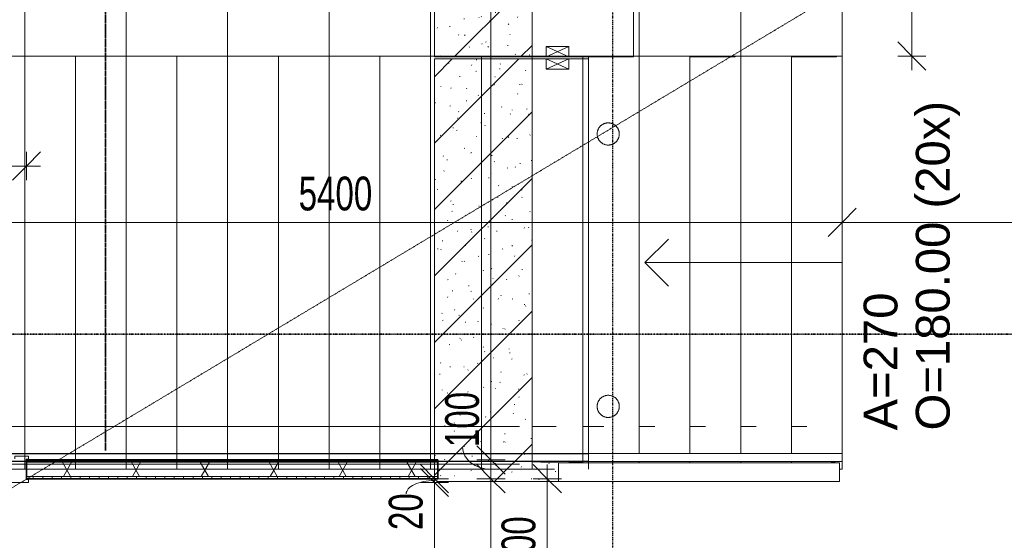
# Model space of a CAD drawing. Header units: millimetres. Extents: x -80560 to 110805, y -11020 to 52719.
# Tile 60 of 152: x 58738 to 63977, y 23122 to 25893. Entities that reach past the tile are written whole.
import ezdxf

# ---------------------------------------------------------------- set-up
doc = ezdxf.new("R2010")
doc.units = ezdxf.units.MM
for name, pattern in [('CENTER2', [20, 8, -4, 4, -4]), ('DASHDOT2', [8, 4, -2, 0, -2]), ('DASHED2', [6, 4, -2]), ('HIDDEN2', [4.5, 3, -1.5])]:
    doc.linetypes.add(name, pattern=pattern)
for name, color, linetype, lineweight in [('A-ANNO-DIMS', 211, 'Continuous', 9), ('A-ANNO-DIMS-100', 211, 'Continuous', 9), ('A-DETL', 90, 'Continuous', 18), ('A-DETL-HDLN', 90, 'DASHED2', 18), ('A-FLOR-HRAL', 11, 'Continuous', 18), ('A-FLOR-HRAL-MBND', 5, 'HIDDEN2', 18), ('A-GENM', 13, 'Continuous', 18), ('A-GLAZ', 151, 'Continuous', 18), ('A-WALL', 113, 'Continuous', 35), ('A-WALL-PATT', 111, 'Continuous', 35), ('G-ANNO-SYMB', 111, 'Continuous', 9), ('I-WALL', 2, 'Continuous', 18), ('S-GRID', 1, 'Continuous', 9), ('S-STRS', 31, 'Continuous', 18), ('S-STRS-ANNO', 31, 'Continuous', 18), ('S-STRS-IDEN', 31, 'Continuous', 18), ('S-STRS-MBND', 31, 'HIDDEN2', 18)]:
    doc.layers.add(name, color=color, linetype=linetype, lineweight=lineweight)
doc.styles.add('Arial', font='arial.ttf', dxfattribs={"height": 180})
doc.styles.add('Arial_6', font='arial.ttf', dxfattribs={"width": 0.7, "height": 180})
doc.dimstyles.new('n3o_1_8', dxfattribs={"dimscale": 304.8, "dimtxt": 183.646692, "dimasz": 0.492126, "dimexe": 0.246063, "dimexo": 0.0625, "dimgap": 0.032808, "dimtad": 1, "dimdec": 0, "dimdsep": 46, "dimtxsty": 'Arial_6', "dimblk1": 'OBLIQUE', "dimblk2": 'OBLIQUE', "dimsah": 1, "dimcen": 0.09, "dimdle": 0.246063, "dimazin": 0, "dimtfac": 1, "dimtdec": 4, "dimtix": 1, "dimtmove": 0, "dimatfit": 3, "dimfxl": 0.246063, "dimfxlon": 1, "dimtvp": 1, "dimtolj": 1, "dimtzin": 0, "dimarcsym": 2})
doc.dimstyles.new('n3o_1_8_2', dxfattribs={"dimscale": 304.8, "dimtxt": 183.646692, "dimasz": 0.492126, "dimexe": 0.246063, "dimexo": 0.0625, "dimgap": 0.032808, "dimtad": 1, "dimdec": 0, "dimdsep": 46, "dimtxsty": 'Arial_6', "dimblk1": 'OBLIQUE', "dimblk2": 'OBLIQUE', "dimsah": 1, "dimcen": 0.09, "dimdle": 0.246063, "dimazin": 0, "dimtfac": 1, "dimtdec": 4, "dimtix": 1, "dimtmove": 1, "dimatfit": 3, "dimfxl": 0.246063, "dimfxlon": 1, "dimtvp": 1, "dimtolj": 1, "dimtzin": 0, "dimarcsym": 2})
doc.dimstyles.new('n3o_1_8_3', dxfattribs={"dimscale": 304.8, "dimtxt": 183.646692, "dimasz": 0.492126, "dimexe": 0.246063, "dimexo": 0.0625, "dimgap": 0.032808, "dimtad": 1, "dimdec": 0, "dimdsep": 46, "dimtxsty": 'Arial_6', "dimblk1": 'OBLIQUE', "dimblk2": 'OBLIQUE', "dimsah": 1, "dimcen": 0.09, "dimdle": 0.246063, "dimazin": 0, "dimtfac": 1, "dimtdec": 4, "dimtix": 1, "dimtmove": 0, "dimatfit": 3, "dimfxl": 0.246063, "dimfxlon": 1, "dimtvp": 1, "dimtolj": 1, "dimtzin": 0, "dimarcsym": 2})
pattern_1 = [(45, (0, 0), (-176.7767, 176.7767), []), (17, (0, 0), (51.37877, 156.87645), [3.353, -159.647, 3.353, -88.647, -134]), (17, (0, 0), (51.37877, 156.87645), [-255, 3.353, -130.647]), (48, (0, 0), (-36.014, 160.26226), [3.353, -158.647, 3.353, -160.647, -132]), (48, (0, 0), (-36.014, 160.26226), [-326, 3.353, -128.647]), (71, (0, 0), (-94.825, 133.12483), [3.353, -156.647, 3.353, -87.247, -131]), (71, (0, 0), (-94.825, 133.12483), [-250.6, 3.353, -127.647])]
pattern_2 = [(90, (60210.54, 23450), (-50, -1e-13), [])]

# ---------------------------------------------------------------- blocks, each defined once
blk = doc.blocks.new('MB 00 Sparing - 120 x 120 x 55-3805436-DO_00 begane grond')
at = {"layer": 'A-GENM', "color": 130, "lineweight": 9}
for p, q in [((-27.5, 60), (27.5, -60)), ((-27.5, -60), (27.5, 60))]:
    blk.add_line(p, q, dxfattribs=at)
blk = doc.blocks.new('95251-Leonardo College Leiden_rvt-1-DO_00 begane grond')
at = {"layer": 'A-GENM', "lineweight": 9}
h = blk.add_hatch(dxfattribs=at)
h.set_pattern_fill('FP_251', color=256, style=0, pattern_type=2)
h.set_pattern_definition(pattern_1)
h.paths.add_polyline_path([(36570, 25695), (36570, 27825), (36050.5, 27825), (36050.5, 25695), (36370.1, 25695)], flags=0)
h = blk.add_hatch(dxfattribs=at)
h.set_pattern_fill('FP_251', color=256, style=0, pattern_type=2)
h.set_pattern_definition(pattern_1)
h.paths.add_polyline_path([(36068.5, 23435), (36710, 23435), (36710, 23535), (36570, 23539.2), (36570, 25685), (36050.5, 25685), (36050.5, 23445)], flags=0)
at = {"layer": 'A-GENM', "color": 170, "lineweight": 5}
for p, q in [((36050.5, 27825), (36050.5, 25695)), ((36570, 25695), (36570, 27825)), ((36050.5, 25695), (36570, 25695)), ((36570, 25685), (36050.5, 25685)), ((36050.5, 25685), (36050.5, 23445)), ((36570, 23539.2), (36570, 25685)), ((36710, 23535), (36570, 23539.2)), ((36710, 23435), (36710, 23535)), ((36050.5, 23445), (36068.5, 23435)), ((36068.5, 23435), (36710, 23435))]:
    blk.add_line(p, q, dxfattribs=at)
at = {"layer": 'A-GENM', "color": 130, "lineweight": 9}
for p, q in [((37110, 25695), (37110, 27825)), ((36645, 25695), (36645, 25750)), ((36645, 25750), (36765, 25750)), ((36765, 25750), (36765, 25695)), ((36645, 25695), (36570, 25695)), ((36570, 25685), (36645, 25685)), ((36765, 25695), (36645, 25695)), ((36645, 25685), (36765, 25685)), ((36645, 25630), (36645, 25685)), ((37100, 25695), (36765, 25695)), ((36765, 25685), (36830, 25685)), ((36765, 25685), (36765, 25630)), ((36830, 25685), (36840, 25685)), ((36840, 23537.4), (36840, 25685)), ((36840, 25685), (36870, 25685)), ((37110, 25695), (37100, 25695)), ((37640, 25695), (37410, 25695)), ((37650, 25695), (37640, 25695)), ((37650, 25695), (37650, 25700)), ((38180, 25695), (37950, 25695)), ((38190, 25695), (38180, 25695)), ((38190, 25695), (38190, 25700)), ((36765, 25630), (36645, 25630)), ((36570, 23545), (36830, 23537.2)), ((38205, 23535), (36710, 23535)), ((36840, 23545), (36870, 23544.1)), ((38161.5, 23537.3), (38205, 23535)), ((38205, 23435), (38205, 23535)), ((38205, 23435), (36710, 23435))]:
    blk.add_line(p, q, dxfattribs=at)
at = {"layer": 'A-GENM', "color": 130, "lineweight": 9, "flags": 128}
for points in [[(36975, 25344), (36972.6, 25344), (36970.3, 25343.8), (36967.9, 25343.6), (36965.6, 25343.2), (36963.3, 25342.8), (36961, 25342.3), (36958.7, 25341.7), (36956.4, 25341), (36954.2, 25340.2), (36952, 25339.3), (36949.9, 25338.4), (36947.8, 25337.3), (36945.7, 25336.2), (36943.7, 25335), (36941.7, 25333.7), (36939.8, 25332.3), (36937.9, 25330.9), (36936.1, 25329.4), (36934.4, 25327.8), (36932.7, 25326.1), (36931.1, 25324.4), (36929.5, 25322.6), (36928.1, 25320.7), (36926.7, 25318.8), (36925.4, 25316.9), (36924.1, 25314.9), (36923, 25312.8), (36921.9, 25310.7), (36920.9, 25308.6), (36920, 25306.4), (36919.2, 25304.2), (36918.5, 25301.9), (36917.8, 25299.6), (36917.3, 25297.3), (36916.9, 25295), (36916.5, 25292.7), (36916.2, 25290.3), (36916.1, 25288), (36916, 25285.6), (36916, 25283.3), (36916.1, 25280.9), (36916.4, 25278.6), (36916.7, 25276.2), (36917.1, 25273.9), (36917.5, 25271.6), (36918.1, 25269.3), (36918.8, 25267), (36919.6, 25264.8), (36920.4, 25262.6), (36921.4, 25260.4), (36922.4, 25258.3), (36923.5, 25256.2), (36924.7, 25254.2), (36925.9, 25252.2), (36927.3, 25250.3), (36928.7, 25248.4), (36930.2, 25246.6), (36931.8, 25244.8), (36933.4, 25243.1), (36935.1, 25241.5), (36936.9, 25239.9), (36938.8, 25238.4), (36940.6, 25237), (36942.6, 25235.7), (36944.6, 25234.4), (36946.6, 25233.3), (36948.7, 25232.2), (36950.9, 25231.2), (36953, 25230.2), (36955.2, 25229.4), (36957.5, 25228.7), (36959.7, 25228), (36962, 25227.4), (36964.3, 25227), (36966.7, 25226.6), (36969, 25226.3), (36971.4, 25226.1), (36973.7, 25226), (36975, 25226)], [(36975, 25226), (36977.4, 25226), (36979.7, 25226.2), (36982.1, 25226.4), (36984.4, 25226.8), (36986.7, 25227.2), (36989, 25227.7), (36991.3, 25228.3), (36993.6, 25229), (36995.8, 25229.8), (36998, 25230.7), (37000.1, 25231.6), (37002.2, 25232.7), (37004.3, 25233.8), (37006.3, 25235), (37008.3, 25236.3), (37010.2, 25237.7), (37012.1, 25239.1), (37013.9, 25240.6), (37015.6, 25242.2), (37017.3, 25243.9), (37018.9, 25245.6), (37020.5, 25247.4), (37021.9, 25249.3), (37023.3, 25251.2), (37024.6, 25253.1), (37025.9, 25255.1), (37027, 25257.2), (37028.1, 25259.3), (37029.1, 25261.4), (37030, 25263.6), (37030.8, 25265.8), (37031.5, 25268.1), (37032.2, 25270.4), (37032.7, 25272.7), (37033.1, 25275), (37033.5, 25277.3), (37033.8, 25279.7), (37033.9, 25282), (37034, 25284.4), (37034, 25286.7), (37033.9, 25289.1), (37033.6, 25291.4), (37033.3, 25293.8), (37032.9, 25296.1), (37032.5, 25298.4), (37031.9, 25300.7), (37031.2, 25303), (37030.4, 25305.2), (37029.6, 25307.4), (37028.6, 25309.6), (37027.6, 25311.7), (37026.5, 25313.8), (37025.3, 25315.8), (37024.1, 25317.8), (37022.7, 25319.7), (37021.3, 25321.6), (37019.8, 25323.4), (37018.2, 25325.2), (37016.6, 25326.9), (37014.9, 25328.5), (37013.1, 25330.1), (37011.2, 25331.6), (37009.4, 25333), (37007.4, 25334.3), (37005.4, 25335.6), (37003.4, 25336.7), (37001.3, 25337.8), (36999.1, 25338.8), (36997, 25339.8), (36994.8, 25340.6), (36992.5, 25341.3), (36990.3, 25342), (36988, 25342.6), (36985.7, 25343), (36983.3, 25343.4), (36981, 25343.7), (36978.6, 25343.9), (36976.3, 25344), (36975, 25344)], [(36975, 23894), (36972.6, 23894), (36970.3, 23893.8), (36967.9, 23893.6), (36965.6, 23893.2), (36963.3, 23892.8), (36961, 23892.3), (36958.7, 23891.7), (36956.4, 23891), (36954.2, 23890.2), (36952, 23889.3), (36949.9, 23888.4), (36947.8, 23887.3), (36945.7, 23886.2), (36943.7, 23885), (36941.7, 23883.7), (36939.8, 23882.3), (36937.9, 23880.9), (36936.1, 23879.4), (36934.4, 23877.8), (36932.7, 23876.1), (36931.1, 23874.4), (36929.5, 23872.6), (36928.1, 23870.7), (36926.7, 23868.8), (36925.4, 23866.9), (36924.1, 23864.9), (36923, 23862.8), (36921.9, 23860.7), (36920.9, 23858.6), (36920, 23856.4), (36919.2, 23854.2), (36918.5, 23851.9), (36917.8, 23849.6), (36917.3, 23847.3), (36916.9, 23845), (36916.5, 23842.7), (36916.2, 23840.3), (36916.1, 23838), (36916, 23835.6), (36916, 23833.3), (36916.1, 23830.9), (36916.4, 23828.6), (36916.7, 23826.2), (36917.1, 23823.9), (36917.5, 23821.6), (36918.1, 23819.3), (36918.8, 23817), (36919.6, 23814.8), (36920.4, 23812.6), (36921.4, 23810.4), (36922.4, 23808.3), (36923.5, 23806.2), (36924.7, 23804.2), (36925.9, 23802.2), (36927.3, 23800.3), (36928.7, 23798.4), (36930.2, 23796.6), (36931.8, 23794.8), (36933.4, 23793.1), (36935.1, 23791.5), (36936.9, 23789.9), (36938.8, 23788.4), (36940.6, 23787), (36942.6, 23785.7), (36944.6, 23784.4), (36946.6, 23783.3), (36948.7, 23782.2), (36950.9, 23781.2), (36953, 23780.2), (36955.2, 23779.4), (36957.5, 23778.7), (36959.7, 23778), (36962, 23777.4), (36964.3, 23777), (36966.7, 23776.6), (36969, 23776.3), (36971.4, 23776.1), (36973.7, 23776), (36975, 23776)], [(36975, 23776), (36977.4, 23776), (36979.7, 23776.2), (36982.1, 23776.4), (36984.4, 23776.8), (36986.7, 23777.2), (36989, 23777.7), (36991.3, 23778.3), (36993.6, 23779), (36995.8, 23779.8), (36998, 23780.7), (37000.1, 23781.6), (37002.2, 23782.7), (37004.3, 23783.8), (37006.3, 23785), (37008.3, 23786.3), (37010.2, 23787.7), (37012.1, 23789.1), (37013.9, 23790.6), (37015.6, 23792.2), (37017.3, 23793.9), (37018.9, 23795.6), (37020.5, 23797.4), (37021.9, 23799.3), (37023.3, 23801.2), (37024.6, 23803.1), (37025.9, 23805.1), (37027, 23807.2), (37028.1, 23809.3), (37029.1, 23811.4), (37030, 23813.6), (37030.8, 23815.8), (37031.5, 23818.1), (37032.2, 23820.4), (37032.7, 23822.7), (37033.1, 23825), (37033.5, 23827.3), (37033.8, 23829.7), (37033.9, 23832), (37034, 23834.4), (37034, 23836.7), (37033.9, 23839.1), (37033.6, 23841.4), (37033.3, 23843.8), (37032.9, 23846.1), (37032.5, 23848.4), (37031.9, 23850.7), (37031.2, 23853), (37030.4, 23855.2), (37029.6, 23857.4), (37028.6, 23859.6), (37027.6, 23861.7), (37026.5, 23863.8), (37025.3, 23865.8), (37024.1, 23867.8), (37022.7, 23869.7), (37021.3, 23871.6), (37019.8, 23873.4), (37018.2, 23875.2), (37016.6, 23876.9), (37014.9, 23878.5), (37013.1, 23880.1), (37011.2, 23881.6), (37009.4, 23883), (37007.4, 23884.3), (37005.4, 23885.6), (37003.4, 23886.7), (37001.3, 23887.8), (36999.1, 23888.8), (36997, 23889.8), (36994.8, 23890.6), (36992.5, 23891.3), (36990.3, 23892), (36988, 23892.6), (36985.7, 23893), (36983.3, 23893.4), (36981, 23893.7), (36978.6, 23893.9), (36976.3, 23894), (36975, 23894)], [(36830, 23537.2), (36832.2, 23537.2), (36834.3, 23537.2), (36836.2, 23537.1), (36837.8, 23537.2), (36839, 23537.2), (36839.7, 23537.3), (36840, 23537.4)]]:
    blk.add_lwpolyline(points, dxfattribs=at)
at = {"color": 130, "lineweight": 9}
for p, rotation in [((36705, 25722.5), 269.9999999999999), ((36705, 25657.5), 269.9999999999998)]:
    blk.add_blockref('MB 00 Sparing - 120 x 120 x 55-3805436-DO_00 begane grond', p, dxfattribs=dict(at, rotation=rotation))
blk = doc.blocks.new('Railing - Railing-30402154-DO_00 begane grond')
at = {"layer": 'A-FLOR-HRAL'}
for p, q in [((36870, 23727.5), (36870, 23586.1)), ((36870, 23727.5), (36952.5, 23727.5)), ((37140, 23727.5), (37222.5, 23727.5)), ((37410, 23727.5), (37492.5, 23727.5)), ((37680, 23727.5), (37762.5, 23727.5)), ((37950, 23727.5), (38032.5, 23727.5)), ((36870, 23585), (36870, 23541)), ((36870, 23585), (36870, 23541)), ((36870, 23585), (38220, 23585)), ((38220, 23585), (38220, 23541)), ((36870, 23541), (38220, 23541))]:
    blk.add_line(p, q, dxfattribs=at)
at = {"layer": 'A-FLOR-HRAL-MBND'}
for p, q in [((33090, 23727.5), (36502.5, 23727.5)), ((36570, 23727.5), (36697.5, 23727.5)), ((36839.7, 23727.5), (36870, 23727.5)), ((33090, 23585), (36870, 23585)), ((33090, 23582.5), (36870, 23582.5)), ((33090, 23543.5), (36870, 23543.5)), ((33090, 23541), (36870, 23541)), ((33090, 23527.5), (36502.5, 23527.5))]:
    blk.add_line(p, q, dxfattribs=at)
blk = doc.blocks.new('32_n3o_deur_enkel - 90x139_17_K_930_2410x1080-31972294-DO_00 begane grond')
at = {"layer": 'A-GLAZ'}
for p, q in [((-540, 69.5), (-450, 69.5)), ((-540, 54.5), (-540, 69.5)), ((-528, 54.5), (-540, 54.5)), ((-528, -54.5), (-528, 54.5)), ((-450, 69.5), (-450, -15.5)), ((450, 69.5), (540, 69.5)), ((450, -15.5), (450, 69.5)), ((528, 54.5), (528, -54.5)), ((540, 54.5), (528, 54.5)), ((540, 69.5), (540, 54.5)), ((-540, -54.5), (-528, -54.5)), ((-540, -69.5), (-540, -54.5)), ((-467, -69.5), (-540, -69.5)), ((-467, -55.5), (-467, -69.5)), ((467, -69.5), (467, -55.5)), ((540, -69.5), (467, -69.5)), ((528, -54.5), (540, -54.5)), ((540, -54.5), (540, -69.5))]:
    blk.add_line(p, q, dxfattribs=at)
blk = doc.blocks.new('DIMBLOCK30-DO_00 begane grond')
at = {"layer": 'A-ANNO-DIMS-100'}
for p, q in [((63485.5, 32100), (63410.5, 32175)), ((63485.5, 32175), (63485.5, 25625)), ((63410.5, 32100), (63560.5, 32100)), ((63485.5, 32100), (63410.5, 32100)), ((63485.5, 32100), (63560.5, 32025)), ((63485.5, 25700), (63410.5, 25775)), ((63410.5, 25700), (63560.5, 25700)), ((63485.5, 25700), (63410.5, 25700)), ((63485.5, 25700), (63560.5, 25625))]:
    blk.add_line(p, q, dxfattribs=at)
at = {"layer": 'A-ANNO-DIMS-100', "color": 0, "char_height": 180, "attachment_point": 1, "rotation": 90, "line_spacing_factor": 0.941778, "style": 'Arial_6'}
for s, insert, width in [('5 rijen * 13 per rij = 65 zitplaatsen', (63544.4, 27614.5), 3085.264), ('6400', (63241.8, 28707.9), 461.094)]:
    blk.add_mtext(s, dxfattribs=dict(at, insert=insert, width=width))
blk = doc.blocks.new('_Oblique')
at = {"color": 0, "linetype": 'ByBlock', "lineweight": -2}
blk.add_line((-0.5, -0.5), (0.5, 0.5), dxfattribs=at)
blk = doc.blocks.new('DIMBLOCK122-DO_00 begane grond')
at = {"layer": 'A-ANNO-DIMS-100'}
for p, q in [((57714.8, 24814.4), (57789.8, 24889.4)), ((57714.8, 24889.4), (57714.8, 24739.4)), ((57714.8, 24814.4), (57714.8, 24889.4)), ((63114.8, 24814.4), (63189.8, 24889.4)), ((63114.8, 24889.4), (63114.8, 24739.4)), ((63114.8, 24814.4), (63114.8, 24889.4)), ((57714.8, 24814.4), (57639.8, 24739.4)), ((57714.8, 24814.4), (63114.8, 24814.4)), ((63114.8, 24814.4), (63039.8, 24739.4))]:
    blk.add_line(p, q, dxfattribs=at)
at = {"layer": 'A-ANNO-DIMS-100', "color": 0, "insert": (60222.7, 25058.1), "char_height": 180, "width": 461.094, "attachment_point": 1, "line_spacing_factor": 0.941778, "style": 'Arial_6'}
blk.add_mtext('5400', dxfattribs=at)
blk = doc.blocks.new('DIMBLOCK123-DO_00 begane grond')
at = {"layer": 'A-ANNO-DIMS-100'}
for p, q in [((63114.8, 24814.4), (63189.8, 24889.4)), ((63114.8, 24889.4), (63114.8, 24739.4)), ((63114.8, 24814.4), (63114.8, 24889.4)), ((77964.3, 24814.4), (78039.3, 24889.4)), ((77964.3, 24889.4), (77964.3, 24739.4)), ((77964.3, 24814.4), (77964.3, 24889.4)), ((63114.8, 24814.4), (63039.8, 24739.4)), ((63114.8, 24814.4), (77964.3, 24814.4)), ((77964.3, 24814.4), (77889.3, 24739.4))]:
    blk.add_line(p, q, dxfattribs=at)
at = {"layer": 'A-ANNO-DIMS-100', "color": 0, "insert": (70299.4, 25058.1), "char_height": 180, "width": 576.368, "attachment_point": 1, "line_spacing_factor": 0.941778, "style": 'Arial_6'}
blk.add_mtext('14850', dxfattribs=at)
blk = doc.blocks.new('DIMBLOCK199-DO_00 begane grond')
at = {"layer": 'A-ANNO-DIMS-100'}
for p, q in [((61245.8, 34250), (61170.8, 34325)), ((61320.8, 34250), (61170.8, 34250)), ((61245.8, 34250), (61245.8, 23550)), ((61245.8, 34250), (61320.8, 34175)), ((61245.8, 34250), (61320.8, 34250)), ((61245.8, 23550), (61170.8, 23625)), ((61320.8, 23550), (61170.8, 23550)), ((61245.8, 23550), (61320.8, 23475)), ((61245.8, 23550), (61320.8, 23550))]:
    blk.add_line(p, q, dxfattribs=at)
at = {"layer": 'A-ANNO-DIMS-100', "color": 0, "insert": (61002.1, 28659.8), "char_height": 180, "width": 576.368, "attachment_point": 1, "rotation": 90, "line_spacing_factor": 0.941778, "style": 'Arial_6'}
blk.add_mtext('10700', dxfattribs=at)
blk = doc.blocks.new('DIMBLOCK200-DO_00 begane grond')
at = {"layer": 'A-ANNO-DIMS-100'}
for p, q in [((61245.8, 23550), (61170.8, 23625)), ((61320.8, 23550), (61170.8, 23550)), ((61245.8, 23450), (61170.8, 23525)), ((61245.8, 23550), (61245.8, 23450)), ((61245.8, 23550), (61320.8, 23475)), ((61245.8, 23550), (61320.8, 23550)), ((61320.8, 23450), (61170.8, 23450)), ((61245.8, 23450), (61320.8, 23375)), ((61245.8, 23450), (61320.8, 23450))]:
    blk.add_line(p, q, dxfattribs=at)
blk.add_ellipse((61245.8, 23618.5), major_axis=(151.3, 0), ratio=0.783289, start_param=3.141593, end_param=4.712389, dxfattribs=at)
at = {"layer": 'A-ANNO-DIMS-100', "color": 0, "insert": (61002.1, 23618.5), "char_height": 180, "width": 345.821, "attachment_point": 1, "rotation": 90, "line_spacing_factor": 0.941778, "style": 'Arial_6'}
blk.add_mtext('100', dxfattribs=at)
blk = doc.blocks.new('DIMBLOCK201-DO_00 begane grond')
at = {"layer": 'A-ANNO-DIMS-100'}
for p, q in [((61245.8, 23450), (61170.8, 23525)), ((61320.8, 23450), (61170.8, 23450)), ((61245.8, 23450), (61245.8, 18150)), ((61245.8, 23450), (61320.8, 23375)), ((61245.8, 23450), (61320.8, 23450)), ((61245.8, 18150), (61170.8, 18225)), ((61320.8, 18150), (61170.8, 18150)), ((61245.8, 18150), (61320.8, 18075)), ((61245.8, 18150), (61320.8, 18150))]:
    blk.add_line(p, q, dxfattribs=at)
at = {"layer": 'A-ANNO-DIMS-100', "color": 0, "insert": (61002.1, 20607.9), "char_height": 180, "width": 461.094, "attachment_point": 1, "rotation": 90, "line_spacing_factor": 0.941778, "style": 'Arial_6'}
blk.add_mtext('5300', dxfattribs=at)
blk = doc.blocks.new('DIMBLOCK363-DO_00 begane grond')
at = {"layer": 'A-ANNO-DIMS-100'}
for p, q in [((57714.8, 25114.4), (57789.8, 25189.4)), ((57714.8, 25039.4), (57714.8, 25189.4)), ((58774.8, 25114.4), (58849.8, 25189.4)), ((58774.8, 25039.4), (58774.8, 25189.4)), ((57714.8, 25114.4), (57639.8, 25039.4)), ((57714.8, 25114.4), (58849.8, 25114.4)), ((57714.8, 25114.4), (57714.8, 25039.4)), ((58774.8, 25114.4), (58699.8, 25039.4)), ((58774.8, 25114.4), (58774.8, 25039.4))]:
    blk.add_line(p, q, dxfattribs=at)
at = {"layer": 'A-ANNO-DIMS-100', "color": 0, "insert": (58052.7, 25358.1), "char_height": 180, "width": 461.094, "attachment_point": 1, "line_spacing_factor": 0.941778, "style": 'Arial_6'}
blk.add_mtext('1060', dxfattribs=at)
blk = doc.blocks.new('DIMBLOCK423-DO_00 begane grond')
at = {"layer": 'A-ANNO-DIMS-100'}
for p, q in [((61545.8, 23450), (61470.8, 23525)), ((61545.8, 23525), (61545.8, 22750)), ((61620.8, 23450), (61470.8, 23450)), ((61545.8, 23450), (61620.8, 23375)), ((61545.8, 23450), (61620.8, 23450)), ((61545.8, 22750), (61470.8, 22825)), ((61470.8, 22750), (61620.8, 22750)), ((61545.8, 22750), (61470.8, 22750)), ((61545.8, 22750), (61620.8, 22675))]:
    blk.add_line(p, q, dxfattribs=at)
at = {"layer": 'A-ANNO-DIMS-100', "color": 0, "insert": (61302.1, 22955.9), "char_height": 180, "width": 345.821, "attachment_point": 1, "rotation": 90, "line_spacing_factor": 0.941778, "style": 'Arial_6'}
blk.add_mtext('700', dxfattribs=at)
blk = doc.blocks.new('DIMBLOCK427-DO_00 begane grond')
at = {"layer": 'A-ANNO-DIMS-100'}
for p, q in [((60945.8, 23430), (60870.8, 23505)), ((60870.8, 23430), (61020.8, 23430)), ((60945.8, 23430), (60870.8, 23430)), ((60945.8, 18170), (60945.8, 23430)), ((60945.8, 23430), (61020.8, 23355)), ((60945.8, 18170), (60870.8, 18245)), ((60870.8, 18170), (61020.8, 18170)), ((60945.8, 18170), (60870.8, 18170)), ((60945.8, 18170), (61020.8, 18095))]:
    blk.add_line(p, q, dxfattribs=at)
at = {"layer": 'A-ANNO-DIMS-100', "color": 0, "insert": (60702.1, 20607.9), "char_height": 180, "width": 461.094, "attachment_point": 1, "rotation": 90, "line_spacing_factor": 0.941778, "style": 'Arial_6'}
blk.add_mtext('5260', dxfattribs=at)
blk = doc.blocks.new('DIMBLOCK428-DO_00 begane grond')
at = {"layer": 'A-ANNO-DIMS-100'}
for p, q in [((60945.8, 23450), (60870.8, 23525)), ((60945.8, 23430), (60945.8, 23525)), ((60945.8, 23430), (60870.8, 23505)), ((60870.8, 23450), (61020.8, 23450)), ((60945.8, 23450), (60870.8, 23450)), ((60870.8, 23430), (61020.8, 23430)), ((60945.8, 23430), (60870.8, 23430)), ((60945.8, 23450), (61020.8, 23375)), ((60945.8, 23430), (61020.8, 23355))]:
    blk.add_line(p, q, dxfattribs=at)
blk.add_ellipse((60945.8, 23368.8), major_axis=(151.3, 0), ratio=0.470864, start_param=1.570796, end_param=3.141593, dxfattribs=at)
at = {"layer": 'A-ANNO-DIMS-100', "color": 0, "insert": (60702.1, 23176.7), "char_height": 180, "width": 230.547, "attachment_point": 1, "rotation": 90, "line_spacing_factor": 0.941778, "style": 'Arial_6'}
blk.add_mtext('20', dxfattribs=at)

msp = doc.modelspace()

# ---------------------------------------------------------------- hatches: boundary and pattern name
at = {"layer": 'A-WALL-PATT', "lineweight": 18}
h = msp.add_hatch(dxfattribs=at)
h.set_pattern_fill('FP_38', color=256, angle=90, style=0, pattern_type=2)
h.set_pattern_definition(pattern_2)
h.paths.add_polyline_path([(60963.6, 23537.5), (60963.6, 23550), (58774.8, 23550), (58774.8, 23537.5), (60677.6, 23537.5)], flags=0)
h.paths.add_polyline_path([(57714.8, 23537.5), (57714.8, 23550), (57694.8, 23550), (57694.8, 23537.5)], flags=0)
h = msp.add_hatch(dxfattribs=at)
h.set_pattern_fill('FP_2', color=256, style=0, pattern_type=2)
h.set_pattern_definition([(60, (24894.82, 0), (-274.963, 158.75), []), (120, (24894.82, 0), (-274.963, -158.75), [])])
h.paths.add_polyline_path([(60677.6, 23462.5), (60963.6, 23462.5), (60963.6, 23537.5), (58774.8, 23537.5), (58774.8, 23462.5)], flags=0)
h.paths.add_polyline_path([(57694.8, 23462.5), (57714.8, 23462.5), (57714.8, 23537.5), (57694.8, 23537.5)], flags=0)
h = msp.add_hatch(dxfattribs=at)
h.set_pattern_fill('FP_38', color=256, angle=90, style=0, pattern_type=2)
h.set_pattern_definition(pattern_2)
h.paths.add_polyline_path([(60963.6, 23450), (60963.6, 23462.5), (58774.8, 23462.5), (58774.8, 23450), (60677.6, 23450)], flags=0)
h.paths.add_polyline_path([(57714.8, 23450), (57714.8, 23462.5), (57694.8, 23462.5), (57694.8, 23450)], flags=0)

# ---------------------------------------------------------------- linework, layer by layer
at = {"layer": 'A-DETL', "linetype": 'DASHED2', "lineweight": 35}
msp.add_line((59194.8, 23600), (59194.8, 34200), dxfattribs=at)
at = {"layer": 'A-DETL-HDLN'}
msp.add_line((57694.8, 22800), (78025.3, 35000), dxfattribs=at)
at = {"layer": 'A-WALL', "lineweight": 18}
for p, q in [((58774.8, 23537.5), (60963.6, 23537.5)), ((58774.8, 23462.5), (60963.6, 23462.5))]:
    msp.add_line(p, q, dxfattribs=at)
at = {"layer": 'G-ANNO-SYMB', "linetype": 'DASHDOT2', "lineweight": 35}
msp.add_line((38786.5, 24220.1), (104099.5, 24220.1), dxfattribs=at)
at = {"layer": 'I-WALL', "lineweight": 35}
for p, q in [((60963.6, 23550), (58774.8, 23550)), ((58774.8, 23550), (58774.8, 23450)), ((60963.6, 23450), (60963.6, 23550)), ((58774.8, 23450), (60963.6, 23450))]:
    msp.add_line(p, q, dxfattribs=at)
at = {"layer": 'S-GRID', "linetype": 'CENTER2', "lineweight": 25}
msp.add_line((61894.8, 4383.3), (61894.8, 52119.1), dxfattribs=at)
at = {"layer": 'S-STRS'}
for p, q in [((62034.8, 25700), (62034.8, 32100.5)), ((62574.8, 25700), (62574.8, 32100.5)), ((63114.8, 25700), (63114.8, 32100.5)), ((61764.8, 23586.1), (61764.8, 25700)), ((62034.8, 25700), (62004.8, 25700)), ((62304.8, 25700), (62034.8, 25700)), ((62034.8, 23586.1), (62034.8, 25700)), ((62574.8, 25700), (62034.8, 25700)), ((62304.8, 23586.1), (62304.8, 25700)), ((62844.8, 25700), (62574.8, 25700)), ((62574.8, 23586.1), (62574.8, 25700)), ((63114.8, 25700), (62574.8, 25700)), ((62844.8, 23586.1), (62844.8, 25700)), ((63114.8, 23585), (63114.8, 25700)), ((61764.8, 23535), (61764.8, 23541)), ((62034.8, 23535), (62034.8, 23541)), ((62304.8, 23535), (62304.8, 23541)), ((62574.8, 23535), (62574.8, 23541)), ((62844.8, 23535), (62844.8, 23541)), ((63114.8, 23500), (63114.8, 23541)), ((63114.8, 23500), (63099.8, 23500))]:
    msp.add_line(p, q, dxfattribs=at)
at = {"layer": 'S-STRS-ANNO'}
for p, q in [((62064.8, 24600), (62189.8, 24725)), ((62304.8, 24600), (62064.8, 24600)), ((62064.8, 24600), (62189.8, 24475)), ((62574.8, 24600), (62304.8, 24600)), ((62844.8, 24600), (62574.8, 24600)), ((63114.8, 24600), (62844.8, 24600))]:
    msp.add_line(p, q, dxfattribs=at)
at = {"layer": 'S-STRS-MBND'}
for p, q in [((58764.8, 25700), (58764.8, 32100.5)), ((59304.8, 25700), (59304.8, 32100.5)), ((59844.8, 25700), (59844.8, 32100.5)), ((60384.8, 25700), (60384.8, 32100.5)), ((60924.8, 25700), (60924.8, 32100.5)), ((61464.8, 25700), (61464.8, 32100.5)), ((62004.8, 25700), (62004.8, 32100.5)), ((61764.8, 25700), (57714.8, 25700)), ((62034.8, 25700), (57714.8, 25700)), ((58764.8, 23500), (58764.8, 25700)), ((59034.8, 23500), (59034.8, 25700)), ((59304.8, 23500), (59304.8, 25700)), ((59574.8, 23500), (59574.8, 25700)), ((59844.8, 23500), (59844.8, 25700)), ((60114.8, 23500), (60114.8, 25700)), ((60384.8, 23500), (60384.8, 25700)), ((60654.8, 23500), (60654.8, 25700)), ((60924.8, 23500), (60924.8, 25700)), ((61194.8, 23500), (61194.8, 25700)), ((61464.8, 23500), (61464.8, 25700)), ((61734.8, 23536.5), (61734.8, 25700)), ((61584.8, 23500), (57714.8, 23500))]:
    msp.add_line(p, q, dxfattribs=at)
at = {"layer": 'S-STRS-MBND', "linetype": 'Continuous'}
for p, q in [((62034.8, 32100.5), (62034.8, 25700)), ((61764.8, 25700), (61764.8, 23500))]:
    msp.add_line(p, q, dxfattribs=at)

# ---------------------------------------------------------------- block references
at = {"color": 250, "lineweight": 5}
msp.add_blockref('95251-Leonardo College Leiden_rvt-1-DO_00 begane grond', (24894.8, 0), dxfattribs=at)
at = {"layer": 'A-FLOR-HRAL', "linetype": 'HIDDEN2'}
msp.add_blockref('Railing - Railing-30402154-DO_00 begane grond', (24894.8, 0), dxfattribs=at)
at = {"layer": 'A-GLAZ', "rotation": 180}
msp.add_blockref('32_n3o_deur_enkel - 90x139_17_K_930_2410x1080-31972294-DO_00 begane grond', (58244.8, 23500), dxfattribs=at)

# ---------------------------------------------------------------- texts
at = {"layer": 'S-STRS-IDEN', "lineweight": 9, "char_height": 180, "attachment_point": 1, "rotation": 90, "style": 'Arial'}
for s, insert, width in [('O=180.00 (20x)', (63506.6, 23706.9), 2076.371), ('A=270', (63228.8, 23706.9), 881.856)]:
    msp.add_mtext(s, dxfattribs=dict(at, insert=insert, width=width))

# ---------------------------------------------------------------- dimensions: what is measured, and where the dimension line sits
at = {"layer": 'A-ANNO-DIMS'}
for base, p1, p2, dimstyle, override, picture, middle in [((61245.8, 23550), (61320.8, 34250), (61320.8, 23550), 'n3o_1_8', {"dimpost": '<>', "dimfxl": 10700}, 'DIMBLOCK199-DO_00 begane grond', (61143.9, 28900)), ((61245.8, 18150), (61320.8, 23450), (61320.8, 18150), 'n3o_1_8', {"dimpost": '<>', "dimfxl": 5300}, 'DIMBLOCK201-DO_00 begane grond', (61143.8, 20800)), ((61545.8, 22750), (61620.8, 23450), (61470.8, 22750), 'n3o_1_8_3', {"dimpost": '<>', "dimfxl": 715.891053}, 'DIMBLOCK423-DO_00 begane grond', (61443.9, 23100)), ((60945.8, 23430), (60870.8, 18170), (60870.8, 23430), 'n3o_1_8_3', {"dimpost": '<>', "dimfxl": 5260}, 'DIMBLOCK427-DO_00 begane grond', (60843.9, 20800))]:
    dim = msp.add_linear_dim(base=base, p1=p1, p2=p2, angle=90, dimstyle=dimstyle, override=override, dxfattribs=at)
    dim.commit()
    dim.dimension.update_dxf_attribs({"geometry": picture, "text_midpoint": middle})
dim = msp.add_linear_dim(base=(63485.5, 25700), p1=(63410.5, 32100), p2=(63410.5, 25700), angle=90, text='<>\\X5 rijen * 13 per rij = 65 zitplaatsen', dimstyle='n3o_1_8', override={"dimpost": '<>', "dimfxl": 6400}, dxfattribs=at)
dim.commit()
dim.dimension.update_dxf_attribs({"geometry": 'DIMBLOCK30-DO_00 begane grond', "text_midpoint": (63485.5, 28900)})
for base, p1, p2, override, picture, middle in [((58774.8, 25114.4), (57714.8, 25039.4), (58774.8, 25039.4), {"dimpost": '<>', "dimfxl": 1060}, 'DIMBLOCK363-DO_00 begane grond', (58244.8, 25216.3)), ((63114.8, 24814.4), (57714.8, 24889.4), (63114.8, 24889.4), {"dimpost": '<>', "dimfxl": 5400}, 'DIMBLOCK122-DO_00 begane grond', (60414.8, 24916.3)), ((77964.3189632, 24814.3912091), (63114.8189632, 24889.3912091), (77964.3189632, 24889.3912091), {"dimpost": '<>', "dimfxl": 14849.5}, 'DIMBLOCK123-DO_00 begane grond', (70539.5689632, 24916.2943475))]:
    dim = msp.add_linear_dim(base=base, p1=p1, p2=p2, dimstyle='n3o_1_8', override=override, dxfattribs=at)
    dim.commit()
    dim.dimension.update_dxf_attribs({"geometry": picture, "text_midpoint": middle})
for base, p1, p2, override, picture, middle in [((61245.8, 23450), (61320.8, 23550), (61320.8, 23450), {"dimpost": '<>', "dimfxl": 100}, 'DIMBLOCK200-DO_00 begane grond', (61122.1, 23791.4)), ((60945.8, 23450), (60870.8, 23430), (60870.8, 23450), {"dimpost": '<>', "dimfxl": 20}, 'DIMBLOCK428-DO_00 begane grond', (60822.1, 23291.9))]:
    dim = msp.add_linear_dim(base=base, p1=p1, p2=p2, angle=90, dimstyle='n3o_1_8_2', override=override, dxfattribs=at)
    dim.commit()
    dim.dimension.update_dxf_attribs({"geometry": picture, "text_midpoint": middle, "dimtype": 160, "text_rotation": 90})

doc.saveas('drawing.dxf')
